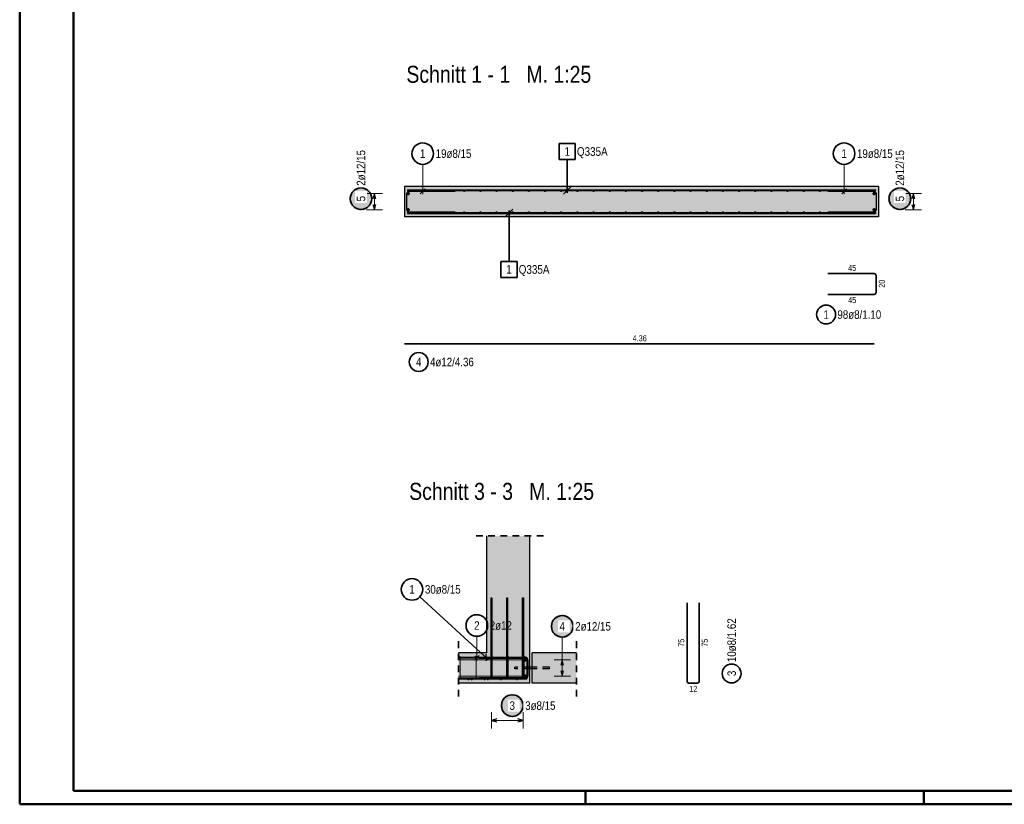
# Model space of a CAD drawing. Header units: millimetres. Extents: x 0 to 52.2, y 0 to 62.8.
# Tile 1 of 7: x 0 to 18.3, y 0 to 14.6. Entities that reach past the tile are written whole.
import ezdxf

# ---------------------------------------------------------------- set-up
doc = ezdxf.new("R2010")
doc.units = ezdxf.units.MM
doc.linetypes.add('HIDDEN', pattern=[0.375, 0.25, -0.125])
doc.layers.add('Mattenbewehrung', color=7, linetype='Continuous', lineweight=20)
doc.layers.add('Schraffuren', color=7, linetype='Continuous', lineweight=20)
doc.styles.add('Arial Narrow', font='ARIALN.TTF')

msp = doc.modelspace()

# ---------------------------------------------------------------- hatches: boundary and pattern name
at = {"lineweight": 25, "true_color": 0xffffff}
for points in [[(6.553, 11.233), (6.553, 11.24), (6.552, 11.248), (6.552, 11.256), (6.551, 11.263), (6.55, 11.271), (6.548, 11.278), (6.546, 11.286), (6.544, 11.293), (6.542, 11.301), (6.54, 11.308), (6.537, 11.315), (6.534, 11.322), (6.531, 11.329), (6.527, 11.336), (6.523, 11.343), (6.519, 11.349), (6.515, 11.356), (6.511, 11.362), (6.506, 11.368), (6.501, 11.374), (6.496, 11.38), (6.491, 11.385), (6.486, 11.391), (6.48, 11.396), (6.474, 11.401), (6.468, 11.406), (6.462, 11.411), (6.456, 11.415), (6.449, 11.419), (6.443, 11.423), (6.436, 11.427), (6.429, 11.43), (6.422, 11.434), (6.415, 11.437), (6.408, 11.439), (6.401, 11.442), (6.393, 11.444), (6.386, 11.446), (6.379, 11.448), (6.371, 11.449), (6.363, 11.45), (6.356, 11.451), (6.348, 11.452), (6.341, 11.452), (6.333, 11.453), (6.325, 11.452), (6.318, 11.452), (6.31, 11.451), (6.302, 11.45), (6.295, 11.449), (6.287, 11.448), (6.28, 11.446), (6.272, 11.444), (6.265, 11.442), (6.258, 11.439), (6.25, 11.437), (6.243, 11.434), (6.236, 11.43), (6.23, 11.427), (6.223, 11.423), (6.216, 11.419), (6.21, 11.415), (6.204, 11.411), (6.197, 11.406), (6.191, 11.401), (6.186, 11.396), (6.18, 11.391), (6.175, 11.385), (6.169, 11.38), (6.164, 11.374), (6.159, 11.368), (6.155, 11.362), (6.15, 11.356), (6.146, 11.349), (6.142, 11.343), (6.139, 11.336), (6.135, 11.329), (6.132, 11.322), (6.129, 11.315), (6.126, 11.308), (6.124, 11.301), (6.121, 11.293), (6.119, 11.286), (6.118, 11.278), (6.116, 11.271), (6.115, 11.263), (6.114, 11.256), (6.113, 11.248), (6.113, 11.24), (6.113, 11.233), (6.113, 11.225), (6.113, 11.217), (6.114, 11.21), (6.115, 11.202), (6.116, 11.194), (6.118, 11.187), (6.119, 11.179), (6.121, 11.172), (6.124, 11.165), (6.126, 11.157), (6.129, 11.15), (6.132, 11.143), (6.135, 11.136), (6.139, 11.129), (6.142, 11.123), (6.146, 11.116), (6.15, 11.11), (6.155, 11.103), (6.159, 11.097), (6.164, 11.091), (6.169, 11.085), (6.175, 11.08), (6.18, 11.074), (6.186, 11.069), (6.191, 11.064), (6.197, 11.059), (6.204, 11.055), (6.21, 11.05), (6.216, 11.046), (6.223, 11.042), (6.23, 11.038), (6.236, 11.035), (6.243, 11.032), (6.25, 11.029), (6.258, 11.026), (6.265, 11.023), (6.272, 11.021), (6.28, 11.019), (6.287, 11.017), (6.295, 11.016), (6.302, 11.015), (6.31, 11.014), (6.318, 11.013), (6.325, 11.013), (6.333, 11.013), (6.341, 11.013), (6.348, 11.013), (6.356, 11.014), (6.363, 11.015), (6.371, 11.016), (6.379, 11.017), (6.386, 11.019), (6.393, 11.021), (6.401, 11.023), (6.408, 11.026), (6.415, 11.029), (6.422, 11.032), (6.429, 11.035), (6.436, 11.038), (6.443, 11.042), (6.449, 11.046), (6.456, 11.05), (6.462, 11.055), (6.468, 11.059), (6.474, 11.064), (6.48, 11.069), (6.486, 11.074), (6.491, 11.08), (6.496, 11.085), (6.501, 11.091), (6.506, 11.097), (6.511, 11.103), (6.515, 11.11), (6.519, 11.116), (6.523, 11.123), (6.527, 11.129), (6.531, 11.136), (6.534, 11.143), (6.537, 11.15), (6.54, 11.157), (6.542, 11.165), (6.544, 11.172), (6.546, 11.179), (6.548, 11.187), (6.55, 11.194), (6.551, 11.202), (6.552, 11.21), (6.552, 11.217)], [(16.553, 11.233), (16.553, 11.24), (16.552, 11.248), (16.552, 11.256), (16.551, 11.263), (16.55, 11.271), (16.548, 11.278), (16.546, 11.286), (16.544, 11.293), (16.542, 11.301), (16.54, 11.308), (16.537, 11.315), (16.534, 11.322), (16.531, 11.329), (16.527, 11.336), (16.523, 11.343), (16.519, 11.349), (16.515, 11.356), (16.511, 11.362), (16.506, 11.368), (16.501, 11.374), (16.496, 11.38), (16.491, 11.385), (16.486, 11.391), (16.48, 11.396), (16.474, 11.401), (16.468, 11.406), (16.462, 11.411), (16.456, 11.415), (16.449, 11.419), (16.443, 11.423), (16.436, 11.427), (16.429, 11.43), (16.422, 11.434), (16.415, 11.437), (16.408, 11.439), (16.401, 11.442), (16.393, 11.444), (16.386, 11.446), (16.379, 11.448), (16.371, 11.449), (16.363, 11.45), (16.356, 11.451), (16.348, 11.452), (16.341, 11.452), (16.333, 11.453), (16.325, 11.452), (16.318, 11.452), (16.31, 11.451), (16.302, 11.45), (16.295, 11.449), (16.287, 11.448), (16.28, 11.446), (16.272, 11.444), (16.265, 11.442), (16.258, 11.439), (16.25, 11.437), (16.243, 11.434), (16.236, 11.43), (16.23, 11.427), (16.223, 11.423), (16.216, 11.419), (16.21, 11.415), (16.204, 11.411), (16.197, 11.406), (16.191, 11.401), (16.186, 11.396), (16.18, 11.391), (16.175, 11.385), (16.169, 11.38), (16.164, 11.374), (16.159, 11.368), (16.155, 11.362), (16.15, 11.356), (16.146, 11.349), (16.142, 11.343), (16.139, 11.336), (16.135, 11.329), (16.132, 11.322), (16.129, 11.315), (16.126, 11.308), (16.124, 11.301), (16.121, 11.293), (16.119, 11.286), (16.118, 11.278), (16.116, 11.271), (16.115, 11.263), (16.114, 11.256), (16.113, 11.248), (16.113, 11.24), (16.113, 11.233), (16.113, 11.225), (16.113, 11.217), (16.114, 11.21), (16.115, 11.202), (16.116, 11.194), (16.118, 11.187), (16.119, 11.179), (16.121, 11.172), (16.124, 11.165), (16.126, 11.157), (16.129, 11.15), (16.132, 11.143), (16.135, 11.136), (16.139, 11.129), (16.142, 11.123), (16.146, 11.116), (16.15, 11.11), (16.155, 11.103), (16.159, 11.097), (16.164, 11.091), (16.169, 11.085), (16.175, 11.08), (16.18, 11.074), (16.186, 11.069), (16.191, 11.064), (16.197, 11.059), (16.204, 11.055), (16.21, 11.05), (16.216, 11.046), (16.223, 11.042), (16.23, 11.038), (16.236, 11.035), (16.243, 11.032), (16.25, 11.029), (16.258, 11.026), (16.265, 11.023), (16.272, 11.021), (16.28, 11.019), (16.287, 11.017), (16.295, 11.016), (16.302, 11.015), (16.31, 11.014), (16.318, 11.013), (16.325, 11.013), (16.333, 11.013), (16.341, 11.013), (16.348, 11.013), (16.356, 11.014), (16.363, 11.015), (16.371, 11.016), (16.379, 11.017), (16.386, 11.019), (16.393, 11.021), (16.401, 11.023), (16.408, 11.026), (16.415, 11.029), (16.422, 11.032), (16.429, 11.035), (16.436, 11.038), (16.443, 11.042), (16.449, 11.046), (16.456, 11.05), (16.462, 11.055), (16.468, 11.059), (16.474, 11.064), (16.48, 11.069), (16.486, 11.074), (16.491, 11.08), (16.496, 11.085), (16.501, 11.091), (16.506, 11.097), (16.511, 11.103), (16.515, 11.11), (16.519, 11.116), (16.523, 11.123), (16.527, 11.129), (16.531, 11.136), (16.534, 11.143), (16.537, 11.15), (16.54, 11.157), (16.542, 11.165), (16.544, 11.172), (16.546, 11.179), (16.548, 11.187), (16.55, 11.194), (16.551, 11.202), (16.552, 11.21), (16.552, 11.217)], [(10.288, 3.301), (10.287, 3.308), (10.287, 3.316), (10.286, 3.324), (10.285, 3.331), (10.284, 3.339), (10.283, 3.347), (10.281, 3.354), (10.279, 3.361), (10.277, 3.369), (10.274, 3.376), (10.271, 3.383), (10.268, 3.39), (10.265, 3.397), (10.262, 3.404), (10.258, 3.411), (10.254, 3.417), (10.25, 3.424), (10.245, 3.43), (10.241, 3.436), (10.236, 3.442), (10.231, 3.448), (10.226, 3.454), (10.22, 3.459), (10.215, 3.464), (10.209, 3.469), (10.203, 3.474), (10.197, 3.479), (10.191, 3.483), (10.184, 3.487), (10.178, 3.491), (10.171, 3.495), (10.164, 3.499), (10.157, 3.502), (10.15, 3.505), (10.143, 3.508), (10.135, 3.51), (10.128, 3.512), (10.121, 3.514), (10.113, 3.516), (10.106, 3.517), (10.098, 3.519), (10.091, 3.52), (10.083, 3.52), (10.075, 3.521), (10.068, 3.521), (10.06, 3.521), (10.052, 3.52), (10.045, 3.52), (10.037, 3.519), (10.029, 3.517), (10.022, 3.516), (10.014, 3.514), (10.007, 3.512), (10, 3.51), (9.992, 3.508), (9.985, 3.505), (9.978, 3.502), (9.971, 3.499), (9.964, 3.495), (9.958, 3.491), (9.951, 3.487), (9.944, 3.483), (9.938, 3.479), (9.932, 3.474), (9.926, 3.469), (9.92, 3.464), (9.915, 3.459), (9.909, 3.454), (9.904, 3.448), (9.899, 3.442), (9.894, 3.436), (9.89, 3.43), (9.885, 3.424), (9.881, 3.417), (9.877, 3.411), (9.873, 3.404), (9.87, 3.397), (9.867, 3.39), (9.864, 3.383), (9.861, 3.376), (9.858, 3.369), (9.856, 3.361), (9.854, 3.354), (9.852, 3.347), (9.851, 3.339), (9.85, 3.331), (9.849, 3.324), (9.848, 3.316), (9.848, 3.308), (9.848, 3.301), (9.848, 3.293), (9.848, 3.285), (9.849, 3.278), (9.85, 3.27), (9.851, 3.263), (9.852, 3.255), (9.854, 3.248), (9.856, 3.24), (9.858, 3.233), (9.861, 3.226), (9.864, 3.218), (9.867, 3.211), (9.87, 3.204), (9.873, 3.197), (9.877, 3.191), (9.881, 3.184), (9.885, 3.178), (9.89, 3.171), (9.894, 3.165), (9.899, 3.159), (9.904, 3.154), (9.909, 3.148), (9.915, 3.143), (9.92, 3.137), (9.926, 3.132), (9.932, 3.127), (9.938, 3.123), (9.944, 3.118), (9.951, 3.114), (9.958, 3.11), (9.964, 3.107), (9.971, 3.103), (9.978, 3.1), (9.985, 3.097), (9.992, 3.094), (10, 3.092), (10.007, 3.089), (10.014, 3.087), (10.022, 3.086), (10.029, 3.084), (10.037, 3.083), (10.045, 3.082), (10.052, 3.081), (10.06, 3.081), (10.068, 3.081), (10.075, 3.081), (10.083, 3.081), (10.091, 3.082), (10.098, 3.083), (10.106, 3.084), (10.113, 3.086), (10.121, 3.087), (10.128, 3.089), (10.135, 3.092), (10.143, 3.094), (10.15, 3.097), (10.157, 3.1), (10.164, 3.103), (10.171, 3.107), (10.178, 3.11), (10.184, 3.114), (10.191, 3.118), (10.197, 3.123), (10.203, 3.127), (10.209, 3.132), (10.215, 3.137), (10.22, 3.143), (10.226, 3.148), (10.231, 3.154), (10.236, 3.159), (10.241, 3.165), (10.245, 3.171), (10.25, 3.178), (10.254, 3.184), (10.258, 3.191), (10.262, 3.197), (10.265, 3.204), (10.268, 3.211), (10.271, 3.218), (10.274, 3.226), (10.277, 3.233), (10.279, 3.24), (10.281, 3.248), (10.283, 3.255), (10.284, 3.263), (10.285, 3.27), (10.286, 3.278), (10.287, 3.285)], [(9.36, 1.831), (9.36, 1.839), (9.359, 1.846), (9.359, 1.854), (9.358, 1.862), (9.356, 1.869), (9.355, 1.877), (9.353, 1.884), (9.351, 1.892), (9.349, 1.899), (9.346, 1.906), (9.344, 1.913), (9.341, 1.92), (9.337, 1.927), (9.334, 1.934), (9.33, 1.941), (9.326, 1.948), (9.322, 1.954), (9.318, 1.96), (9.313, 1.966), (9.308, 1.972), (9.303, 1.978), (9.298, 1.984), (9.293, 1.989), (9.287, 1.994), (9.281, 2), (9.275, 2.004), (9.269, 2.009), (9.263, 2.013), (9.256, 2.018), (9.25, 2.022), (9.243, 2.025), (9.236, 2.029), (9.229, 2.032), (9.222, 2.035), (9.215, 2.038), (9.208, 2.04), (9.2, 2.042), (9.193, 2.044), (9.185, 2.046), (9.178, 2.048), (9.17, 2.049), (9.163, 2.05), (9.155, 2.05), (9.147, 2.051), (9.14, 2.051), (9.132, 2.051), (9.124, 2.05), (9.117, 2.05), (9.109, 2.049), (9.102, 2.048), (9.094, 2.046), (9.086, 2.044), (9.079, 2.042), (9.072, 2.04), (9.064, 2.038), (9.057, 2.035), (9.05, 2.032), (9.043, 2.029), (9.036, 2.025), (9.03, 2.022), (9.023, 2.018), (9.017, 2.013), (9.01, 2.009), (9.004, 2.004), (8.998, 2), (8.993, 1.994), (8.987, 1.989), (8.981, 1.984), (8.976, 1.978), (8.971, 1.972), (8.966, 1.966), (8.962, 1.96), (8.957, 1.954), (8.953, 1.948), (8.949, 1.941), (8.945, 1.934), (8.942, 1.927), (8.939, 1.92), (8.936, 1.913), (8.933, 1.906), (8.93, 1.899), (8.928, 1.892), (8.926, 1.884), (8.925, 1.877), (8.923, 1.869), (8.922, 1.862), (8.921, 1.854), (8.92, 1.846), (8.92, 1.839), (8.92, 1.831), (8.92, 1.823), (8.92, 1.816), (8.921, 1.808), (8.922, 1.8), (8.923, 1.793), (8.925, 1.785), (8.926, 1.778), (8.928, 1.77), (8.93, 1.763), (8.933, 1.756), (8.936, 1.749), (8.939, 1.742), (8.942, 1.735), (8.945, 1.728), (8.949, 1.721), (8.953, 1.714), (8.957, 1.708), (8.962, 1.702), (8.966, 1.696), (8.971, 1.69), (8.976, 1.684), (8.981, 1.678), (8.987, 1.673), (8.993, 1.667), (8.998, 1.662), (9.004, 1.658), (9.01, 1.653), (9.017, 1.649), (9.023, 1.644), (9.03, 1.64), (9.036, 1.637), (9.043, 1.633), (9.05, 1.63), (9.057, 1.627), (9.064, 1.624), (9.072, 1.622), (9.079, 1.62), (9.086, 1.618), (9.094, 1.616), (9.102, 1.614), (9.109, 1.613), (9.117, 1.612), (9.124, 1.612), (9.132, 1.611), (9.14, 1.611), (9.147, 1.611), (9.155, 1.612), (9.163, 1.612), (9.17, 1.613), (9.178, 1.614), (9.185, 1.616), (9.193, 1.618), (9.2, 1.62), (9.208, 1.622), (9.215, 1.624), (9.222, 1.627), (9.229, 1.63), (9.236, 1.633), (9.243, 1.637), (9.25, 1.64), (9.256, 1.644), (9.263, 1.649), (9.269, 1.653), (9.275, 1.658), (9.281, 1.662), (9.287, 1.667), (9.293, 1.673), (9.298, 1.678), (9.303, 1.684), (9.308, 1.69), (9.313, 1.696), (9.318, 1.702), (9.322, 1.708), (9.326, 1.714), (9.33, 1.721), (9.334, 1.728), (9.337, 1.735), (9.341, 1.742), (9.344, 1.749), (9.346, 1.756), (9.349, 1.763), (9.351, 1.77), (9.353, 1.778), (9.355, 1.785), (9.356, 1.793), (9.358, 1.8), (9.359, 1.808), (9.359, 1.816)]]:
    msp.add_hatch(color=7, dxfattribs=at).paths.add_polyline_path(points)
at = {"layer": 'Schraffuren', "lineweight": 13, "true_color": 0xd7ffd7}
for points in [[(7.139, 10.898), (15.939, 10.898), (15.939, 11.458), (7.139, 11.458)], [(8.666, 2.808), (9.469, 2.808), (9.469, 4.978), (8.666, 4.978)], [(8.14, 2.248), (9.469, 2.248), (9.469, 2.808), (8.14, 2.808)], [(9.509, 2.248), (10.33, 2.248), (10.33, 2.808), (9.509, 2.808)]]:
    msp.add_hatch(color=254, dxfattribs=at).paths.add_polyline_path(points)

# ---------------------------------------------------------------- linework, layer by layer
at = {"color": 4, "linetype": 'Continuous', "lineweight": 50}
for p, q in [((0, 29.7), (0, 0)), ((1, 29.45), (1, 0.25)), ((1, 0.25), (41.8, 0.25)), ((0, 0), (42.05, 0))]:
    msp.add_line(p, q, dxfattribs=at)
at = {"color": 2, "linetype": 'Continuous', "lineweight": 35, "ltscale": 0.5}
for p, q in [((10.31, 12.258), (10.01, 12.258)), ((10.01, 12.258), (10.01, 11.958)), ((10.31, 11.958), (10.31, 12.258)), ((10.01, 11.958), (10.31, 11.958)), ((10.16, 11.958), (10.16, 11.34)), ((9.08, 10.071), (9.08, 11.016)), ((9.23, 10.071), (8.93, 10.071)), ((8.93, 10.071), (8.93, 9.771)), ((9.23, 9.771), (9.23, 10.071)), ((8.93, 9.771), (9.23, 9.771)), ((15.859, 9.843), (14.999, 9.843)), ((15.891, 9.491), (15.891, 9.811)), ((14.999, 9.459), (15.859, 9.459)), ((7.139, 8.538), (15.859, 8.538)), ((12.383, 3.739), (12.383, 2.279)), ((12.607, 2.279), (12.607, 3.739)), ((12.415, 2.247), (12.575, 2.247))]:
    msp.add_line(p, q, dxfattribs=at)
at = {"color": 5, "linetype": 'Continuous', "lineweight": 18, "ltscale": 0.5}
for p, q in [((7.479, 11.869), (7.479, 11.32)), ((15.298, 11.869), (15.298, 11.32)), ((6.733, 11.328), (6.433, 11.328)), ((6.583, 11.328), (6.583, 11.028)), ((16.733, 11.328), (16.433, 11.328)), ((16.583, 11.028), (16.583, 11.328)), ((6.433, 11.028), (6.733, 11.028)), ((16.433, 11.028), (16.733, 11.028)), ((7.428, 3.851), (8.696, 2.686)), ((8.482, 3.116), (8.482, 2.666)), ((10.068, 3.101), (10.068, 2.678)), ((10.218, 2.678), (9.918, 2.678)), ((10.068, 2.678), (10.068, 2.378)), ((9.918, 2.378), (10.218, 2.378)), ((8.754, 1.707), (8.754, 1.407)), ((9.341, 1.407), (9.341, 1.707)), ((9.341, 1.557), (8.754, 1.557))]:
    msp.add_line(p, q, dxfattribs=at)
at = {"color": 3, "linetype": 'Continuous', "lineweight": 25, "ltscale": 0.5}
for p, q in [((6.583, 11.328), (6.556, 11.228)), ((6.61, 11.228), (6.583, 11.328)), ((7.187, 11.018), (7.187, 11.338)), ((7.199, 11.398), (15.879, 11.398)), ((7.199, 11.398), (7.199, 11.382)), ((7.199, 11.382), (15.879, 11.382)), ((7.219, 11.37), (8.079, 11.37)), ((7.434, 11.326), (7.523, 11.415)), ((10.089, 11.32), (10.231, 11.461)), ((14.999, 11.37), (15.859, 11.37)), ((15.254, 11.326), (15.342, 11.415)), ((15.879, 11.398), (15.879, 11.382)), ((15.891, 11.338), (15.891, 11.018)), ((16.583, 11.328), (16.556, 11.228)), ((16.61, 11.228), (16.583, 11.328)), ((6.556, 11.128), (6.583, 11.028)), ((6.583, 11.028), (6.61, 11.128)), ((7.199, 10.974), (15.879, 10.974)), ((7.199, 10.974), (7.199, 10.958)), ((8.079, 10.986), (7.219, 10.986)), ((9.151, 11.037), (9.009, 10.896)), ((15.859, 10.986), (14.999, 10.986)), ((15.879, 10.974), (15.879, 10.958)), ((16.556, 11.128), (16.583, 11.028)), ((16.583, 11.028), (16.61, 11.128)), ((7.199, 10.958), (15.879, 10.958)), ((8.746, 3.832), (8.762, 3.832)), ((8.746, 2.332), (8.746, 3.832)), ((8.762, 3.832), (8.762, 2.332)), ((9.039, 3.832), (9.055, 3.832)), ((9.039, 2.332), (9.039, 3.832)), ((9.055, 3.832), (9.055, 2.332)), ((9.333, 3.832), (9.349, 3.832)), ((9.333, 2.332), (9.333, 3.832)), ((9.349, 3.832), (9.349, 2.332)), ((8.438, 2.672), (8.527, 2.76)), ((8.662, 2.658), (8.656, 2.783)), ((8.14, 2.716), (9.373, 2.716)), ((8.529, 2.728), (9.381, 2.728)), ((8.529, 2.728), (8.529, 2.712)), ((8.529, 2.712), (9.381, 2.712)), ((9.413, 2.68), (9.413, 2.376)), ((9.421, 2.668), (9.421, 2.388)), ((9.429, 2.68), (9.429, 2.376)), ((10.068, 2.678), (10.041, 2.578)), ((10.094, 2.578), (10.068, 2.678)), ((10.041, 2.478), (10.068, 2.378)), ((10.068, 2.378), (10.094, 2.478)), ((9.373, 2.34), (8.14, 2.34)), ((9.381, 2.344), (8.529, 2.344)), ((8.529, 2.328), (8.529, 2.344)), ((9.381, 2.328), (8.529, 2.328)), ((8.762, 2.332), (8.746, 2.332)), ((9.055, 2.332), (9.039, 2.332)), ((9.349, 2.332), (9.333, 2.332)), ((8.854, 1.583), (8.754, 1.557)), ((8.754, 1.557), (8.854, 1.53)), ((9.341, 1.557), (9.241, 1.583)), ((9.241, 1.53), (9.341, 1.557))]:
    msp.add_line(p, q, dxfattribs=at)
at = {"color": 2, "linetype": 'HIDDEN', "lineweight": 35, "ltscale": 0.5}
for p, q in [((9.719, 4.978), (8.416, 4.978)), ((8.14, 1.998), (8.14, 3.058)), ((10.33, 1.998), (10.33, 3.058))]:
    msp.add_line(p, q, dxfattribs=at)
at = {"color": 9, "linetype": 'Continuous', "lineweight": 0, "ltscale": 0.5}
for p, q in [((9.409, 2.732), (8.14, 2.732)), ((8.14, 2.716), (8.14, 2.732)), ((9.409, 2.716), (8.14, 2.716)), ((8.14, 2.678), (9.429, 2.678)), ((8.171, 2.328), (8.171, 2.728)), ((8.468, 2.328), (8.468, 2.728)), ((8.766, 2.328), (8.766, 2.728)), ((9.063, 2.328), (9.063, 2.728)), ((9.361, 2.328), (9.361, 2.728)), ((9.409, 2.716), (9.409, 2.732)), ((8.14, 2.378), (9.429, 2.378)), ((8.14, 2.34), (8.736, 2.34)), ((8.14, 2.34), (8.14, 2.324)), ((8.14, 2.34), (9.409, 2.34)), ((8.14, 2.34), (8.14, 2.324)), ((8.14, 2.324), (8.736, 2.324)), ((8.14, 2.324), (9.409, 2.324)), ((8.736, 2.34), (8.736, 2.324)), ((9.409, 2.34), (9.409, 2.324))]:
    msp.add_line(p, q, dxfattribs=at)
at = {"color": 3, "linetype": 'HIDDEN', "lineweight": 25, "ltscale": 0.5}
for p, q in [((9.189, 2.543), (9.189, 2.544)), ((9.469, 2.544), (9.189, 2.544)), ((9.189, 2.54), (9.189, 2.543)), ((9.189, 2.534), (9.189, 2.54)), ((9.189, 2.528), (9.189, 2.534)), ((9.189, 2.522), (9.189, 2.528)), ((9.189, 2.517), (9.189, 2.522)), ((9.189, 2.513), (9.189, 2.517)), ((9.189, 2.512), (9.189, 2.513)), ((9.469, 2.512), (9.189, 2.512)), ((9.829, 2.544), (9.509, 2.544)), ((9.829, 2.512), (9.509, 2.512)), ((9.829, 2.543), (9.829, 2.544)), ((9.829, 2.54), (9.829, 2.543)), ((9.829, 2.534), (9.829, 2.54)), ((9.829, 2.528), (9.829, 2.534)), ((9.829, 2.522), (9.829, 2.528)), ((9.829, 2.517), (9.829, 2.522)), ((9.829, 2.513), (9.829, 2.517)), ((9.829, 2.512), (9.829, 2.513))]:
    msp.add_line(p, q, dxfattribs=at)
at = {"color": 11, "linetype": 'Continuous', "lineweight": 25}
for p, q in [((9.509, 2.544), (9.469, 2.544)), ((9.509, 2.512), (9.469, 2.512))]:
    msp.add_line(p, q, dxfattribs=at)
at = {"color": 4, "linetype": 'Continuous', "lineweight": 50, "ltscale": 0.5}
for p, q in [((10.5, 0), (10.5, 0.25)), ((16.775, 0), (16.775, 0.25))]:
    msp.add_line(p, q, dxfattribs=at)
at = {"color": 2, "linetype": 'Continuous', "lineweight": 35, "ltscale": 0.5}
for centre, radius in [((7.479, 12.069), 0.2), ((15.298, 12.069), 0.2), ((6.333, 11.233), 0.2), ((16.333, 11.233), 0.2), ((14.964, 9.084), 0.175), ((7.404, 8.204), 0.175), ((7.28, 3.986), 0.2), ((8.482, 3.316), 0.2), ((10.068, 3.301), 0.2), ((13.211, 2.427), 0.175), ((9.14, 1.831), 0.2)]:
    msp.add_circle(centre, radius, dxfattribs=at)
at = {"color": 4, "linetype": 'Continuous', "lineweight": 50, "ltscale": 0.5}
for centre, radius in [((7.211, 11.328), 0.012), ((7.211, 11.328), 0.012), ((7.211, 11.328), 0.0108), ((7.211, 11.328), 0.0084), ((7.211, 11.328), 0.006), ((7.211, 11.328), 0.0036), ((7.211, 11.328), 0.0012), ((15.855, 11.328), 0.012), ((15.855, 11.328), 0.012), ((15.855, 11.328), 0.0108), ((15.855, 11.328), 0.0084), ((15.855, 11.328), 0.006), ((15.855, 11.328), 0.0036), ((15.855, 11.328), 0.0012), ((7.211, 11.028), 0.012), ((7.211, 11.028), 0.012), ((7.211, 11.028), 0.0108), ((7.211, 11.028), 0.0084), ((7.211, 11.028), 0.006), ((7.211, 11.028), 0.0036), ((7.211, 11.028), 0.0012), ((15.855, 11.028), 0.012), ((15.855, 11.028), 0.012), ((15.855, 11.028), 0.0108), ((15.855, 11.028), 0.0084), ((15.855, 11.028), 0.006), ((15.855, 11.028), 0.0036), ((15.855, 11.028), 0.0012), ((9.385, 2.678), 0.012), ((9.385, 2.678), 0.012), ((9.385, 2.678), 0.0108), ((9.385, 2.678), 0.0084), ((9.385, 2.678), 0.006), ((9.385, 2.678), 0.0036), ((9.385, 2.678), 0.0012), ((9.385, 2.378), 0.012), ((9.385, 2.378), 0.012), ((9.385, 2.378), 0.0108), ((9.385, 2.378), 0.0084), ((9.385, 2.378), 0.006), ((9.385, 2.378), 0.0036), ((9.385, 2.378), 0.0012)]:
    msp.add_circle(centre, radius, dxfattribs=at)
at = {"color": 3, "linetype": 'Continuous', "lineweight": 25, "ltscale": 0.5}
for centre in [(7.349, 11.374), (7.649, 11.374), (7.949, 11.374), (8.249, 11.374), (8.549, 11.374), (8.849, 11.374), (9.149, 11.374), (9.449, 11.374), (9.749, 11.374), (10.049, 11.374), (10.349, 11.374), (10.649, 11.374), (10.949, 11.374), (11.249, 11.374), (11.549, 11.374), (11.849, 11.374), (12.149, 11.374), (12.449, 11.374), (12.749, 11.374), (13.049, 11.374), (13.349, 11.374), (13.649, 11.374), (13.949, 11.374), (14.249, 11.374), (14.549, 11.374), (14.849, 11.374), (15.149, 11.374), (15.449, 11.374), (15.749, 11.374), (7.349, 10.982), (7.649, 10.982), (7.949, 10.982), (8.249, 10.982), (8.549, 10.982), (8.849, 10.982), (9.149, 10.982), (9.449, 10.982), (9.749, 10.982), (10.049, 10.982), (10.349, 10.982), (10.649, 10.982), (10.949, 10.982), (11.249, 10.982), (11.549, 10.982), (11.849, 10.982), (12.149, 10.982), (12.449, 10.982), (12.749, 10.982), (13.049, 10.982), (13.349, 10.982), (13.649, 10.982), (13.949, 10.982), (14.249, 10.982), (14.549, 10.982), (14.849, 10.982), (15.149, 10.982), (15.449, 10.982), (15.749, 10.982)]:
    msp.add_circle(centre, 0.008, dxfattribs=at)
at = {"color": 9, "linetype": 'Continuous', "lineweight": 0, "ltscale": 0.5}
for centre in [(8.159, 2.74), (8.459, 2.74), (8.759, 2.74), (9.059, 2.74), (9.359, 2.74), (8.326, 2.316), (8.386, 2.316), (8.626, 2.316), (8.686, 2.316), (8.926, 2.316), (9.226, 2.316)]:
    msp.add_circle(centre, 0.008, dxfattribs=at)
at = {"color": 3, "linetype": 'Continuous', "lineweight": 25, "ltscale": 0.5}
for centre, radius, start, end in [((7.219, 11.338), 0.032, 90, 180), ((15.859, 11.338), 0.032, 0, 90), ((7.219, 11.018), 0.032, 180, 270), ((15.859, 11.018), 0.032, 270, 0), ((9.373, 2.668), 0.048, 0, 90), ((9.381, 2.68), 0.048, 0, 90), ((9.381, 2.68), 0.032, 0, 90), ((9.373, 2.388), 0.048, 270, 0), ((9.381, 2.376), 0.048, 270, 0), ((9.381, 2.376), 0.032, 270, 0)]:
    msp.add_arc(centre, radius, start, end, dxfattribs=at)
at = {"color": 2, "linetype": 'Continuous', "lineweight": 35, "ltscale": 0.5}
for centre, start, end in [((15.859, 9.811), 0, 90), ((15.859, 9.491), 270, 0), ((12.415, 2.279), 180, 270), ((12.575, 2.279), 270, 0)]:
    msp.add_arc(centre, 0.032, start, end, dxfattribs=at)
at = {"layer": 'Mattenbewehrung', "color": 3, "linetype": 'Continuous', "lineweight": 25}
for p, q in [((15.939, 11.458), (7.139, 11.458)), ((7.139, 11.458), (7.139, 10.898)), ((15.939, 11.458), (15.939, 10.898)), ((15.939, 10.898), (7.139, 10.898)), ((8.666, 2.808), (8.666, 4.978)), ((9.469, 2.808), (9.469, 4.978)), ((8.666, 2.808), (8.14, 2.808)), ((9.469, 2.248), (9.469, 2.808)), ((9.509, 2.248), (9.509, 2.808)), ((10.33, 2.808), (9.509, 2.808)), ((9.469, 2.248), (8.14, 2.248)), ((10.33, 2.248), (9.509, 2.248))]:
    msp.add_line(p, q, dxfattribs=at)

# ---------------------------------------------------------------- texts
at = {"color": 1, "lineweight": 70, "style": 'Arial Narrow'}
for s, p in [('Schnitt 1 - 1   M. 1:25', (7.176, 13.383)), ('Schnitt 3 - 3   M. 1:25', (7.228, 5.647))]:
    msp.add_text(s, height=0.315, dxfattribs=at).set_placement(p)
at = {"color": 2, "lineweight": 35, "attachment_point": 1, "line_spacing_factor": 0.9, "style": 'Arial Narrow'}
for s, insert, char_height in [('1', (7.429, 12.148), 0.158), ('19ø8/15', (7.719, 12.148), 0.1575), ('1', (10.11, 12.188), 0.16), ('1', (15.248, 12.148), 0.158), ('19ø8/15', (15.538, 12.148), 0.1575), ('1', (9.03, 10.001), 0.16), ('1', (14.915, 9.163), 0.158), ('98ø8/1.10', (15.174, 9.163), 0.1575), ('4', (7.354, 8.283), 0.158), ('4ø12/4.36', (7.614, 8.283), 0.1575), ('1', (7.231, 4.065), 0.158), ('30ø8/15', (7.52, 4.065), 0.1575), ('2', (8.433, 3.395), 0.158), ('2ø12', (8.722, 3.395), 0.1575)]:
    msp.add_mtext(s, dxfattribs=dict(at, insert=insert, char_height=char_height))
at = {"color": 3, "lineweight": 25, "attachment_point": 1, "line_spacing_factor": 0.9, "style": 'Arial Narrow'}
for s, insert, char_height in [('Q335A', (10.34, 12.188), 0.16), ('Q335A', (9.26, 10.001), 0.16), ('45', (15.374, 10.006), 0.1125), ('45', (15.374, 9.409), 0.1125), ('4.36', (11.375, 8.7), 0.1125), ('12', (12.424, 2.197), 0.1125)]:
    msp.add_mtext(s, dxfattribs=dict(at, insert=insert, char_height=char_height))
at = {"color": 3, "lineweight": 25, "char_height": 0.1125, "attachment_point": 1, "rotation": 90, "line_spacing_factor": 0.9, "style": 'Arial Narrow'}
for s, insert in [('20', (15.941, 9.581)), ('75', (12.22, 2.922)), ('75', (12.657, 2.922))]:
    msp.add_mtext(s, dxfattribs=dict(at, insert=insert))
at = {"color": 2, "lineweight": 35, "attachment_point": 1, "rotation": 90, "line_spacing_factor": 0.9, "style": 'Arial Narrow'}
for s, insert, char_height in [('10ø8/1.62', (13.132, 2.637), 0.1575), ('3', (13.132, 2.378), 0.158)]:
    msp.add_mtext(s, dxfattribs=dict(at, insert=insert, char_height=char_height))

# ---------------------------------------------------------------- next in the draw order: texts
at = {"color": 2, "lineweight": 35, "attachment_point": 1, "rotation": 90, "line_spacing_factor": 0.9, "style": 'Arial Narrow', "bg_fill": 3, "box_fill_scale": 1.2, "bg_fill_color": 256, "bg_fill_true_color": 13158600, "bg_fill_transparency": 0}
for s, insert, char_height in [('2ø12/15', (6.254, 11.473), 0.1575), ('2ø12/15', (16.254, 11.473), 0.1575), ('5', (6.254, 11.183), 0.158), ('5', (16.254, 11.183), 0.158)]:
    msp.add_mtext(s, dxfattribs=dict(at, insert=insert, char_height=char_height))
at = {"color": 2, "lineweight": 35, "attachment_point": 1, "line_spacing_factor": 0.9, "style": 'Arial Narrow', "bg_fill": 3, "box_fill_scale": 1.2, "bg_fill_color": 256, "bg_fill_true_color": 13158600, "bg_fill_transparency": 0}
for s, insert, char_height in [('4', (10.018, 3.38), 0.158), ('2ø12/15', (10.308, 3.38), 0.1575), ('3', (9.09, 1.91), 0.158), ('3ø8/15', (9.38, 1.91), 0.1575)]:
    msp.add_mtext(s, dxfattribs=dict(at, insert=insert, char_height=char_height))

doc.saveas('drawing.dxf')
